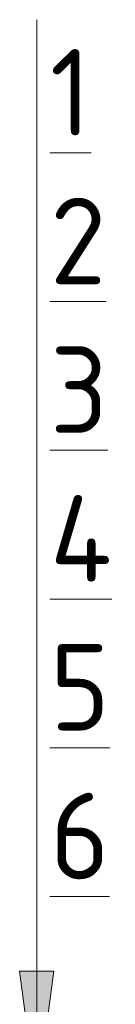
# Model space of a CAD drawing. Header units: millimetres. Extents: x 82112 to 162374, y -10965 to 131389.
# Tile 10 of 82: x 154794 to 154816, y 3470 to 3698. Entities that reach past the tile are written whole.
import ezdxf

# ---------------------------------------------------------------- set-up
doc = ezdxf.new("R2010")
doc.units = ezdxf.units.MM
for name, color, linetype, lineweight in [('A-ANNO-NOTE', 7, 'Continuous', 5), ('A-DETL', 7, 'Continuous', 25), ('G-ANNO-TEXT', 7, 'Continuous', 5)]:
    doc.layers.add(name, color=color, linetype=linetype, lineweight=lineweight)
doc.styles.add('GOST Common_4', font='GOST_Common.ttf', dxfattribs={"height": 20})

# ---------------------------------------------------------------- blocks, each defined once
blk = doc.blocks.new('Стрелка 15гр_черная - Стрелка 15гр_ черная-5811054-Пол_Тип 12')
at = {"layer": 'A-ANNO-NOTE'}
blk.add_hatch(color=256, dxfattribs=at).paths.add_polyline_path([(823.54, 3477.79), (831.44, 3477.79), (827.49, 3447.79)])
for p, q in [((827.49, 3447.79), (827.49, 3627.79)), ((827.49, 3447.79), (823.54, 3477.79)), ((823.54, 3477.79), (831.44, 3477.79)), ((823.54, 3477.79), (827.49, 3447.79)), ((831.44, 3477.79), (823.54, 3477.79)), ((827.49, 3447.79), (831.44, 3477.79)), ((827.49, 3447.79), (831.44, 3477.79))]:
    blk.add_line(p, q, dxfattribs=at)

msp = doc.modelspace()

# ---------------------------------------------------------------- linework, layer by layer
at = {"layer": 'A-DETL', "lineweight": 5}
msp.add_line((154797.65714, 3627.791924), (154797.65714, 3697.791924), dxfattribs=at)

# ---------------------------------------------------------------- block references
at = {"layer": 'A-ANNO-NOTE'}
msp.add_blockref('Стрелка 15гр_черная - Стрелка 15гр_ черная-5811054-Пол_Тип 12', (153970.165023, 0), dxfattribs=at)

# ---------------------------------------------------------------- texts
at = {"layer": 'G-ANNO-TEXT', "char_height": 20, "attachment_point": 1, "style": 'GOST Common_4'}
for s, insert, width in [('\\L\\fGOST Common|b0|i0|c204|p34|;\\L1', (154800.733131, 3690.994916), 12.0253125), ('\\L\\fGOST Common|b0|i0|c204|p34|;\\L2', (154800.733131, 3656.599083), 17.637125), ('\\L\\fGOST Common|b0|i0|c204|p34|;\\L3', (154800.733131, 3622.203249), 16.8354375), ('\\L\\fGOST Common|b0|i0|c204|p34|;\\L4', (154800.733131, 3587.807416), 20.0421875), ('\\L\\fGOST Common|b0|i0|c204|p34|;\\L5', (154800.733131, 3553.411583), 17.637125), ('\\L\\fGOST Common|b0|i0|c204|p34|;\\L6', (154800.733131, 3519.015749), 17.637125)]:
    msp.add_mtext(s, dxfattribs=dict(at, insert=insert, width=width))

doc.saveas('drawing.dxf')
